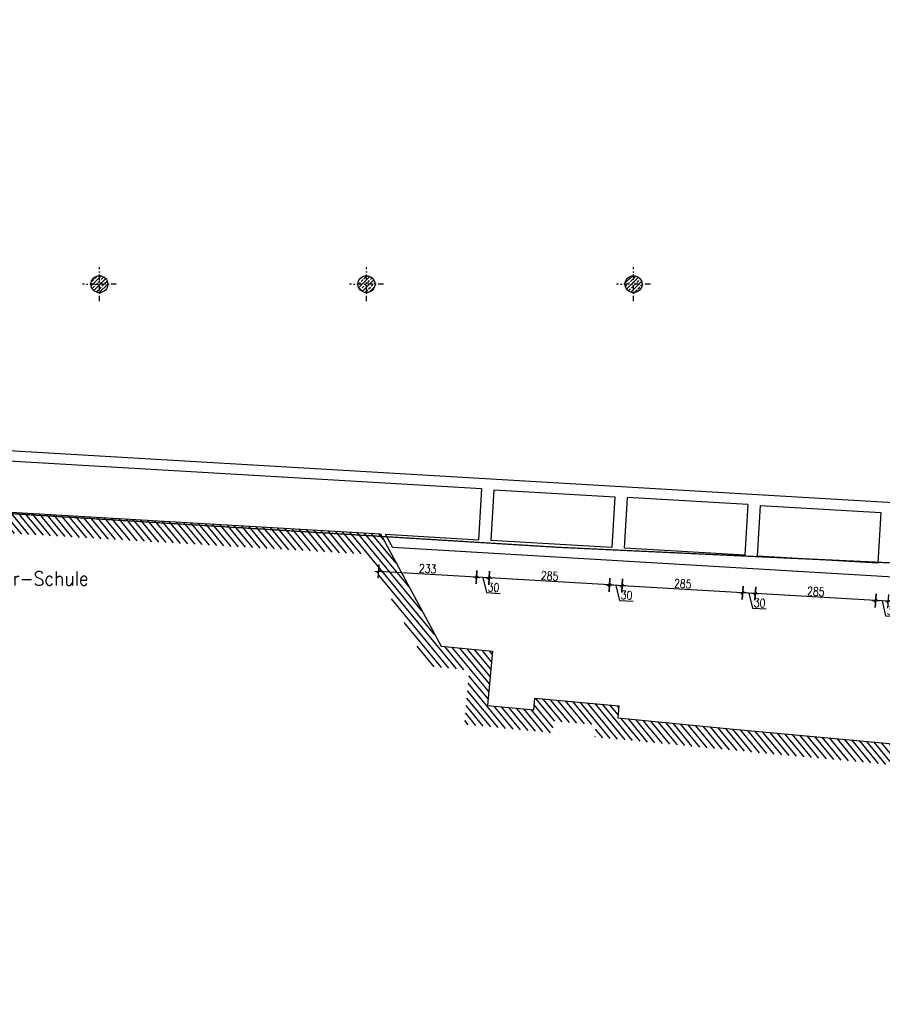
# Model space of a CAD drawing. Header units: centimetres. Extents: x -18458 to 60221, y -11985 to 33979.
# Tile 44 of 50: x 5098 to 7136, y 18700 to 21027. Entities that reach past the tile are written whole.
import ezdxf
from ezdxf.enums import TextEntityAlignment as Align

# ---------------------------------------------------------------- set-up
doc = ezdxf.new("R2010")
doc.units = ezdxf.units.CM
doc.header["$LTSCALE"] = 50
doc.header["$MEASUREMENT"] = 0
doc.header["$PDMODE"] = 34
doc.linetypes.add('STRICHPUNKT', pattern=[1, 0.5, -0.25, 0, -0.25])
for name, color, linetype in [('01_Achsen', 232, 'STRICHPUNKT'), ('01_ansicht', 251, 'Continuous'), ('01_Bemassung', 150, 'Continuous'), ('01_Dünn', 4, 'Continuous'), ('01_Mauern', 1, 'Continuous'), ('01_Schraff_Beton', 5, 'Continuous')]:
    doc.layers.add(name, color=color, linetype=linetype)
doc.layers.add('01_Grenzen', color=7, linetype='Continuous', true_color=0x3c64f6)
doc.styles.add('Romans', font='Romans.shx')
doc.styles.add('SIPLEX1', font='romans.shx', dxfattribs={"width": 0.8})
doc.dimstyles.new('BEM-50_grundrisse', dxfattribs={"dimscale": 1.6, "dimtxt": 12.5, "dimasz": 0.4, "dimexe": 0.1, "dimexo": 0.5, "dimgap": 2, "dimtad": 1, "dimdec": 0, "dimrnd": 0.5, "dimzin": 12, "dimdsep": 46, "dimtxsty": 'SIPLEX1', "dimblk": 'bempkt', "dimcen": -0.2, "dimdle": 0.05, "dimse1": 1, "dimse2": 1, "dimclrd": 256, "dimclre": 256, "dimclrt": 256, "dimazin": 0, "dimtfac": 1, "dimtdec": 0, "dimtmove": 0, "dimatfit": 2, "dimldrblk": 'BEMPU', "dimfxl": 0, "dimtvp": 1, "dimtolj": 1, "dimtzin": 0, "dimarcsym": 0})
pattern_1 = [(45, (0, 0), (-8.838834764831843, 8.838834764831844), []), (45, (8.83883475, 0), (-8.838834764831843, 8.838834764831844), [6.25, -3.125])]

# ---------------------------------------------------------------- blocks, each defined once
blk = doc.blocks.new('bempkt')
at = {"layer": '01_Bemassung', "color": 0}
for p, q in [((12.5, 0), (-12.5, 0)), ((-4.94999999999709, -4.94999999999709), (4.94999999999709, 4.94999999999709)), ((0, -25), (0, 25))]:
    blk.add_line(p, q, dxfattribs=at)
blk = doc.blocks.new('*D114')
at = {"layer": '01_Bemassung', "lineweight": -2}
for p, q in [((7149.470134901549, 19652.82402115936), (7120.799440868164, 19654.50619345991)), ((7135.134787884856, 19653.66510730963), (7143.557124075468, 19618.15082853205)), ((7143.557124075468, 19618.15082853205), (7175.806425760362, 19616.25869149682))]:
    blk.add_line(p, q, dxfattribs=at)
at = {"layer": 'Defpoints', "color": 0}
for p in [(7125.360225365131, 19743.16634843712), (7155.308721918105, 19741.40920466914), (7120.160539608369, 19654.54367919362)]:
    blk.add_point(p, dxfattribs=at)
at = {"layer": '01_Bemassung', "lineweight": -2, "xscale": 0.6400000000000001, "yscale": 0.6400000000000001, "zscale": 0.6400000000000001}
for p, rotation in [((7120.160539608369, 19654.54367919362), 176.6421808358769), ((7150.109036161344, 19652.78653542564), 356.6421808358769)]:
    blk.add_blockref('bempkt', p, dxfattribs=dict(at, rotation=rotation))
at = {"layer": '01_Bemassung', "insert": (7160.454918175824, 19630.3820984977), "char_height": 20, "attachment_point": 5, "rotation": 356.6421808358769, "style": 'SIPLEX1'}
blk.add_mtext('\\A1;30', dxfattribs=at)
blk = doc.blocks.new('BEMPU')
at = {"layer": '01_Bemassung', "color": 4}
for p, q in [((5, 0), (-5, 0)), ((0, -25), (0, 25))]:
    blk.add_line(p, q, dxfattribs=at)
blk.add_circle((0, 0), 2.5, dxfattribs=at)
blk = doc.blocks.new('*D115')
at = {"layer": '01_Bemassung', "lineweight": -2}
blk.add_line((7119.521638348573, 19654.58116492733), (6836.288723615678, 19671.19905925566), dxfattribs=at)
at = {"layer": 'Defpoints', "color": 0}
for p in [(6840.849508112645, 19759.85921423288), (7125.360225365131, 19743.16634843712), (6835.649822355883, 19671.23654498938)]:
    blk.add_point(p, dxfattribs=at)
at = {"layer": '01_Bemassung', "lineweight": -2, "xscale": 0.6400000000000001, "yscale": 0.6400000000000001, "zscale": 0.6400000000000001}
for p, rotation in [((6835.649822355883, 19671.23654498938), 176.6421808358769), ((7120.160539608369, 19654.54367919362), 356.6421808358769)]:
    blk.add_blockref('bempkt', p, dxfattribs=dict(at, rotation=rotation))
at = {"layer": '01_Bemassung', "insert": (6978.678324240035, 19676.06745057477), "char_height": 20, "attachment_point": 5, "rotation": 356.6421808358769, "style": 'SIPLEX1'}
blk.add_mtext('\\A1;285', dxfattribs=at)
blk = doc.blocks.new('*D116')
at = {"layer": '01_Bemassung', "lineweight": -2}
for p, q in [((6835.010921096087, 19671.27403072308), (6806.34022706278, 19672.95620302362)), ((6820.675574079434, 19672.11511687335), (6829.097910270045, 19636.60083809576)), ((6829.097910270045, 19636.60083809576), (6861.347211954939, 19634.70870106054))]:
    blk.add_line(p, q, dxfattribs=at)
at = {"layer": 'Defpoints', "color": 0}
for p in [(6810.901011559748, 19761.61635800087), (6840.849508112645, 19759.85921423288), (6805.701325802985, 19672.99368875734)]:
    blk.add_point(p, dxfattribs=at)
at = {"layer": '01_Bemassung', "lineweight": -2, "xscale": 0.6400000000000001, "yscale": 0.6400000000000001, "zscale": 0.6400000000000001}
for p, rotation in [((6805.701325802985, 19672.99368875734), 176.6421808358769), ((6835.649822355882, 19671.23654498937), 356.6421808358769)]:
    blk.add_blockref('bempkt', p, dxfattribs=dict(at, rotation=rotation))
at = {"layer": '01_Bemassung', "insert": (6845.9957043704, 19648.83210806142), "char_height": 20, "attachment_point": 5, "rotation": 356.6421808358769, "style": 'SIPLEX1'}
blk.add_mtext('\\A1;30', dxfattribs=at)
blk = doc.blocks.new('*D117')
at = {"layer": '01_Bemassung', "lineweight": -2}
blk.add_line((6805.062424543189, 19673.03117449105), (6521.829509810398, 19689.64906881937), dxfattribs=at)
at = {"layer": 'Defpoints', "color": 0}
for p in [(6526.390294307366, 19778.30922379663), (6810.901011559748, 19761.61635800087), (6521.190608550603, 19689.68655455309)]:
    blk.add_point(p, dxfattribs=at)
at = {"layer": '01_Bemassung', "lineweight": -2, "xscale": 0.6400000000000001, "yscale": 0.6400000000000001, "zscale": 0.6400000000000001}
for p, rotation in [((6521.190608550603, 19689.68655455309), 176.6421808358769), ((6805.701325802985, 19672.99368875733), 356.6421808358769)]:
    blk.add_blockref('bempkt', p, dxfattribs=dict(at, rotation=rotation))
at = {"layer": '01_Bemassung', "insert": (6664.219110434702, 19694.51746013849), "char_height": 20, "attachment_point": 5, "rotation": 356.6421808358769, "style": 'SIPLEX1'}
blk.add_mtext('\\A1;285', dxfattribs=at)
blk = doc.blocks.new('*D118')
at = {"layer": '01_Bemassung', "lineweight": -2}
for p, q in [((6520.551707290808, 19689.72404028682), (6491.8810132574, 19691.40621258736)), ((6506.216360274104, 19690.56512643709), (6514.638696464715, 19655.0508476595)), ((6514.638696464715, 19655.0508476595), (6546.887998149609, 19653.15871062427))]:
    blk.add_line(p, q, dxfattribs=at)
at = {"layer": 'Defpoints', "color": 0}
for p in [(6496.441797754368, 19780.0663675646), (6526.390294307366, 19778.30922379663), (6491.242111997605, 19691.44369832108)]:
    blk.add_point(p, dxfattribs=at)
at = {"layer": '01_Bemassung', "lineweight": -2, "xscale": 0.6400000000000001, "yscale": 0.6400000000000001, "zscale": 0.6400000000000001}
for p, rotation in [((6491.242111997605, 19691.44369832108), 176.6421808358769), ((6521.190608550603, 19689.6865545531), 356.6421808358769)]:
    blk.add_blockref('bempkt', p, dxfattribs=dict(at, rotation=rotation))
at = {"layer": '01_Bemassung', "insert": (6531.53649056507, 19667.28211762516), "char_height": 20, "attachment_point": 5, "rotation": 356.6421808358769, "style": 'SIPLEX1'}
blk.add_mtext('\\A1;30', dxfattribs=at)
blk = doc.blocks.new('*D119')
at = {"layer": '01_Bemassung', "lineweight": -2}
blk.add_line((6490.603210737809, 19691.48118405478), (6207.370296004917, 19708.09907838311), dxfattribs=at)
at = {"layer": 'Defpoints', "color": 0}
for p in [(6211.931080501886, 19796.75923336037), (6496.441797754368, 19780.0663675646), (6206.731394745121, 19708.13656411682)]:
    blk.add_point(p, dxfattribs=at)
at = {"layer": '01_Bemassung', "lineweight": -2, "xscale": 0.6400000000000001, "yscale": 0.6400000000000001, "zscale": 0.6400000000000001}
for p, rotation in [((6206.731394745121, 19708.13656411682), 176.6421808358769), ((6491.242111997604, 19691.44369832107), 356.6421808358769)]:
    blk.add_blockref('bempkt', p, dxfattribs=dict(at, rotation=rotation))
at = {"layer": '01_Bemassung', "insert": (6349.759896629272, 19712.96746970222), "char_height": 20, "attachment_point": 5, "rotation": 356.6421808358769, "style": 'SIPLEX1'}
blk.add_mtext('\\A1;285', dxfattribs=at)
blk = doc.blocks.new('*D120')
at = {"layer": '01_Bemassung', "lineweight": -2}
for p, q in [((6206.092493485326, 19708.17404985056), (6177.421799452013, 19709.8562221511)), ((6191.75714646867, 19709.01513600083), (6200.179482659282, 19673.50085722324)), ((6200.179482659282, 19673.50085722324), (6232.428784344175, 19671.60872018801))]:
    blk.add_line(p, q, dxfattribs=at)
at = {"layer": 'Defpoints', "color": 0}
for p in [(6181.982583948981, 19798.51637712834), (6211.931080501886, 19796.75923336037), (6176.782898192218, 19709.89370788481)]:
    blk.add_point(p, dxfattribs=at)
at = {"layer": '01_Bemassung', "lineweight": -2, "xscale": 0.6400000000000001, "yscale": 0.6400000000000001, "zscale": 0.6400000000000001}
for p, rotation in [((6176.782898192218, 19709.89370788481), 176.6421808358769), ((6206.731394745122, 19708.13656411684), 356.6421808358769)]:
    blk.add_blockref('bempkt', p, dxfattribs=dict(at, rotation=rotation))
at = {"layer": '01_Bemassung', "insert": (6217.077276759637, 19685.7321271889), "char_height": 20, "attachment_point": 5, "rotation": 356.6421808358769, "style": 'SIPLEX1'}
blk.add_mtext('\\A1;30', dxfattribs=at)
blk = doc.blocks.new('*D121')
at = {"layer": '01_Bemassung', "lineweight": -2}
blk.add_line((6176.143996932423, 19709.93119361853), (5945.454345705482, 19723.4662598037), dxfattribs=at)
at = {"layer": 'Defpoints', "color": 0}
for p in [(5950.015130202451, 19812.12641478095), (6181.982583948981, 19798.51637712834), (5944.815444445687, 19723.50374553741)]:
    blk.add_point(p, dxfattribs=at)
at = {"layer": '01_Bemassung', "lineweight": -2, "xscale": 0.6400000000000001, "yscale": 0.6400000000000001, "zscale": 0.6400000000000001}
for p, rotation in [((5944.815444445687, 19723.50374553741), 176.6421808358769), ((6176.782898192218, 19709.89370788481), 356.6421808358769)]:
    blk.add_blockref('bempkt', p, dxfattribs=dict(at, rotation=rotation))
at = {"layer": '01_Bemassung', "insert": (6061.572314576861, 19729.87606519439), "char_height": 20, "attachment_point": 5, "rotation": 356.6421808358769, "style": 'SIPLEX1'}
blk.add_mtext('\\A1;233', dxfattribs=at)

msp = doc.modelspace()

# ---------------------------------------------------------------- hatches: boundary and pattern name
at = {"layer": '01_ansicht'}
h = msp.add_hatch(dxfattribs=at)
h.set_pattern_fill('ANSI31', color=256, scale=100, style=0)
h.set_pattern_definition([(309.6439062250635, (3744.826561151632, 19941.50964924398), (9.62530691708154, 7.975178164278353), [])])
h.paths.add_polyline_path([(8428.912480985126, 18700.4299260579), (8479.112897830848, 18700.4299260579), (8510.413751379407, 19049.67019133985), (7789.541086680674, 19118.84271906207), (7795.114122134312, 19159.25114852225), (7308.785086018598, 19238.60075779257), (7314.752507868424, 19302.0611584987), (6783.99448001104, 19350.91334142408), (6510.807952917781, 19377.23114447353), (6513.582219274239, 19406.02884425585), (6314.780930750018, 19423.65735148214), (6312.152063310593, 19396.36893517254), (6202.592100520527, 19406.92354616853), (6214.922531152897, 19534.91703847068), (6093.099447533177, 19546.57650859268), (5950.015130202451, 19812.12641478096), (3744.826561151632, 19941.50964924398), (3672.897359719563, 19174.30355422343), (3722.679049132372, 19169.63628529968), (3790.100985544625, 19888.76731308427), (5919.233112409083, 19763.84647636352), (6061.750700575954, 19499.34836172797), (6160.355338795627, 19489.91108761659), (6148.027893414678, 19361.94858310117), (6357.127026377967, 19341.80472806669), (6359.792182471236, 19369.4698312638), (6458.981446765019, 19360.67432155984), (6456.24374581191, 19332.25618140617), (6779.305776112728, 19301.13355256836), (7260.281820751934, 19256.86341724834), (7254.631508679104, 19196.77531265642), (7738.918318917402, 19117.75891364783), (7732.889965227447, 19074.04910651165), (8456.177910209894, 19004.64481657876)])
at = {"layer": '01_Schraff_Beton'}
h = msp.add_hatch(dxfattribs=at)
h.set_pattern_fill('ANSI33', color=256, scale=50, style=0)
h.set_pattern_definition(pattern_1)
edge = h.paths.add_edge_path()
edge.add_arc((5285.81284903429, 20402.37350164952), 20, 0, 360)
h = msp.add_hatch(dxfattribs=at)
h.set_pattern_fill('ANSI33', color=256, scale=50, style=0)
h.set_pattern_definition(pattern_1)
edge = h.paths.add_edge_path()
edge.add_arc((5916.896281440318, 20402.37350164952), 20, 0, 360)
h = msp.add_hatch(dxfattribs=at)
h.set_pattern_fill('ANSI33', color=256, scale=50, style=0)
h.set_pattern_definition(pattern_1)
edge = h.paths.add_edge_path()
edge.add_arc((6547.979713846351, 20402.37350164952), 20, 0, 360)

# ---------------------------------------------------------------- linework, layer by layer
at = {"layer": '01_Achsen', "ltscale": 0.5}
for p, q in [((5285.81284903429, 20362.37350164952), (5285.81284903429, 20442.37350164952)), ((5916.896281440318, 20362.37350164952), (5916.896281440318, 20442.37350164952)), ((6547.979713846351, 20362.37350164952), (6547.979713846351, 20442.37350164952)), ((5325.81284903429, 20402.37350164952), (5245.81284903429, 20402.37350164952)), ((5956.896281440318, 20402.37350164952), (5876.896281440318, 20402.37350164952)), ((6587.979713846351, 20402.37350164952), (6507.979713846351, 20402.37350164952))]:
    msp.add_line(p, q, dxfattribs=at)
at = {"layer": '01_Dünn'}
msp.add_lwpolyline([(3672.897359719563, 19174.30355422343), (3744.826561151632, 19941.50964924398), (5950.015130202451, 19812.12641478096), (6093.099447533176, 19546.57650859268), (6214.922531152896, 19534.91703847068), (6202.592100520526, 19406.92354616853), (6312.152063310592, 19396.36893517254), (6314.780930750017, 19423.65735148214), (6513.582219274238, 19406.02884425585), (6510.80795291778, 19377.23114447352), (6783.994480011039, 19350.91334142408), (7314.752507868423, 19302.0611584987), (7308.785086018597, 19238.60075779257), (7795.114122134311, 19159.25114852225), (7789.541086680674, 19118.84271906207), (8510.413751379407, 19049.67019133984), (8479.112897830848, 18700.4299260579)], dxfattribs=at)
at = {"layer": '01_Dünn', "const_width": 3}
for points in [[(6165.152946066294, 19539.71166048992), (6165.14996174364, 19539.68068234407)], [(6210.127908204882, 19485.14744374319), (6210.158888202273, 19485.14447870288)]]:
    msp.add_lwpolyline(points, dxfattribs=at)
at = {"layer": '01_Grenzen', "linetype": 'STRICHPUNKT', "const_width": 3}
msp.add_lwpolyline([(5921.840335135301, 23980.51007346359), (5921.840335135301, 23980.51007346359), (5927.564117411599, 23659.8735016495), (830.6970333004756, 23659.8735016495), (796.3898865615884, 23597.71250452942), (721.1086984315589, 23456.95248802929), (413.7406437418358, 22891.31191257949), (-656.0386662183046, 20944.55169842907), (-1092.282121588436, 20176.95948420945), (509.1158058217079, 20107.28381343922), (3605.631054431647, 19950.60364143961), (6371.685478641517, 19780.35012319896), (7220.622504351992, 19740.63341874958), (8865.81674681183, 19631.83839575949), (8841.663238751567, 21305.65792677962), (8834.461649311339, 23007.3972500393), (8830.370185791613, 23481.2707941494), (8821.519580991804, 24491.78543958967), (8825.336681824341, 24800.90791196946)], dxfattribs=at)
at = {"layer": '01_Mauern'}
for p, q in [((4354.421632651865, 20050.99273509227), (7528.174958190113, 19864.78168883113)), ((6189.011159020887, 19918.31036333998), (4354.128775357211, 20025.96692432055)), ((6189.011159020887, 19918.31036333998), (6181.98258394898, 19798.51637712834)), ((6211.931080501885, 19796.75923336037), (6218.95965557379, 19916.55321957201)), ((6218.95965557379, 19916.55321957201), (6503.470372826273, 19899.86035377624)), ((6503.470372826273, 19899.86035377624), (6496.441797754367, 19780.06636756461)), ((6526.390294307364, 19778.30922379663), (6533.418869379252, 19898.10321000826)), ((6817.929586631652, 19881.4103442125), (6533.418869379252, 19898.10321000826)), ((6817.929586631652, 19881.4103442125), (6810.901011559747, 19761.61635800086)), ((6840.849508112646, 19759.85921423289), (6847.878083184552, 19879.65320044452)), ((6847.878083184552, 19879.65320044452), (7132.388800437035, 19862.96033464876)), ((7132.388800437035, 19862.96033464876), (7125.36022536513, 19743.16634843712)), ((5978.466332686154, 19780.40552851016), (5961.745233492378, 19811.43818397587)), ((5961.745233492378, 19811.43818397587), (6181.98258394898, 19798.51637712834)), ((5978.466332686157, 19780.40552851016), (7473.002208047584, 19692.71784125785)), ((6496.441797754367, 19780.06636756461), (6211.931080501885, 19796.75923336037)), ((6810.901011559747, 19761.61635800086), (6526.390294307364, 19778.30922379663)), ((7125.36022536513, 19743.16634843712), (6840.849508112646, 19759.85921423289))]:
    msp.add_line(p, q, dxfattribs=at)
for centre in [(5285.81284903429, 20402.37350164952), (5916.896281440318, 20402.37350164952), (6547.979713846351, 20402.37350164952)]:
    msp.add_circle(centre, 20, dxfattribs=at)

# ---------------------------------------------------------------- texts
at = {"layer": '01_Dünn', "style": 'Romans', "width": 0.9}
msp.add_text('Oberkante Rohdecke A. Schweitzer-Schule', height=33, dxfattribs=at).set_placement((4830.637470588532, 19706.48023143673), align=Align.MIDDLE_CENTER)

# ---------------------------------------------------------------- dimensions: what is measured, and where the dimension line sits
at = {"layer": '01_Bemassung'}
for base, p1, p2, picture, middle in [((5944.815444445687, 19723.50374553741), (6181.982583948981, 19798.51637712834), (5950.015130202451, 19812.12641478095), '*D121', (6061.572314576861, 19729.87606519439)), ((6176.782898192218, 19709.89370788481), (6211.931080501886, 19796.75923336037), (6181.982583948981, 19798.51637712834), '*D120', (6204.147132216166, 19686.49076703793)), ((6206.731394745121, 19708.13656411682), (6496.441797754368, 19780.06636756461), (6211.931080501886, 19796.75923336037), '*D119', (6349.759896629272, 19712.96746970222)), ((6491.242111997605, 19691.44369832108), (6526.390294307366, 19778.30922379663), (6496.441797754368, 19780.06636756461), '*D118', (6518.606346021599, 19668.04075747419)), ((6521.190608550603, 19689.68655455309), (6810.901011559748, 19761.61635800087), (6526.390294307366, 19778.30922379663), '*D117', (6664.219110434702, 19694.51746013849)), ((6805.701325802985, 19672.99368875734), (6840.849508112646, 19759.85921423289), (6810.901011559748, 19761.61635800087), '*D116', (6833.065559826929, 19649.59074791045)), ((6835.649822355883, 19671.23654498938), (7125.360225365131, 19743.16634843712), (6840.849508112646, 19759.85921423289), '*D115', (6978.678324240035, 19676.06745057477)), ((7120.160539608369, 19654.54367919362), (7155.308721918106, 19741.40920466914), (7125.360225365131, 19743.16634843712), '*D114', (7147.524773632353, 19631.14073834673))]:
    dim = msp.add_linear_dim(base=base, p1=p1, p2=p2, angle=356.6421808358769, dimstyle='BEM-50_grundrisse', override={"dimtmove": 1}, dxfattribs=at)
    dim.commit()
    dim.dimension.update_dxf_attribs({"geometry": picture, "text_midpoint": middle})

doc.saveas('drawing.dxf')
